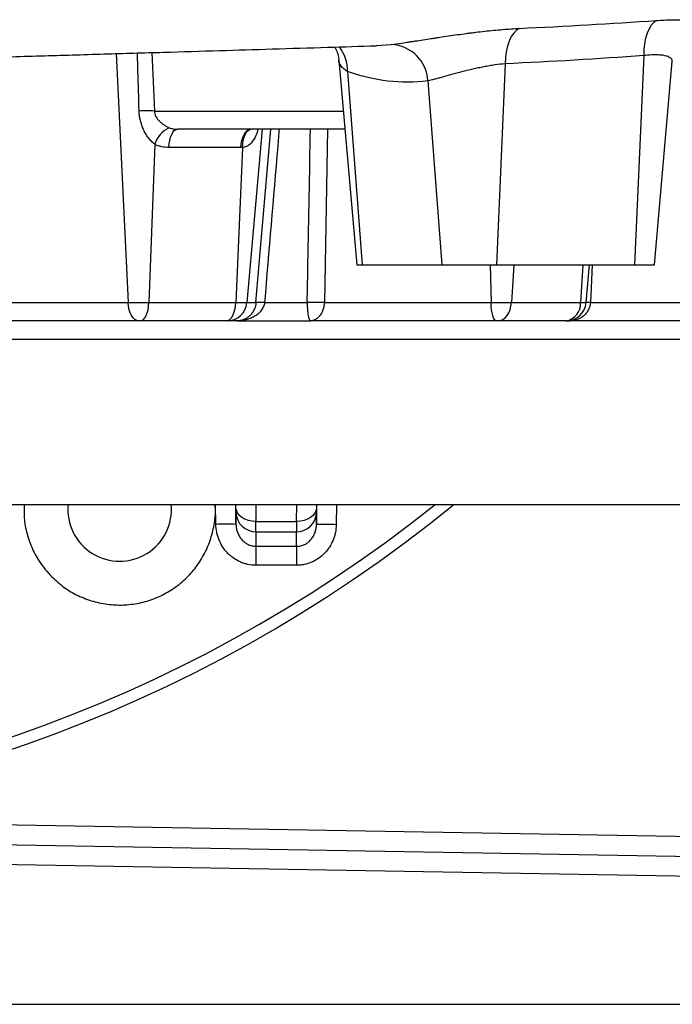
# Model space of a CAD drawing. Header units: millimetres. Extents: x 5580 to 12274, y 2394 to 14725.
# Tile 4 of 13: x 9977 to 10796, y 2394 to 3627. Entities that reach past the tile are written whole.
import ezdxf

# ---------------------------------------------------------------- set-up
doc = ezdxf.new("R2010")
doc.units = ezdxf.units.MM
doc.header["$LTSCALE"] = 5

msp = doc.modelspace()

# ---------------------------------------------------------------- linework, layer by layer
at = {"color": 8, "linetype": 'Continuous', "lineweight": 25}
for p, q in [((10424.6, 3594.7), (10443.3, 3596.1)), ((10098.5, 3584.7), (10113.4, 3272.7)), ((10143.1, 3586), (10146.3, 3512.7)), ((10146.3, 3512.7), (10383.1, 3512.7)), ((10281.3, 3489.9), (10262.4, 3272.7)), ((10273.7, 3272.7), (10292.2, 3489.9)), ((10363.4, 3489.9), (10359.4, 3272.7)), ((10567.4, 3319.9), (10568.5, 3272.7)), ((10596.7, 3319.9), (10593.9, 3272.7)), ((10683.5, 3319.9), (10680.4, 3272.7)), ((10695.2, 3319.9), (10693, 3272.7)), ((10680.4, 3272.7), (10687.7, 3272.7)), ((7931, 3227.1), (10867.2, 3227.1)), ((10223.4, 2994.9), (10223, 3019.9)), ((10248.2, 3019.9), (10248.6, 2994.9)), ((10273.3, 3019.9), (10273.6, 2998.7)), ((10324.6, 2998.7), (10324.8, 3019.9)), ((10349.5, 2994.6), (10349.9, 3019.9)), ((10374.7, 3019.9), (10374.3, 2994.5)), ((9545.4, 2626), (11316.8, 2595))]:
    msp.add_line(p, q, dxfattribs=at)
at = {"color": 7, "linetype": 'Continuous', "lineweight": 25}
for p, q in [((10759.7, 3582.2), (10748.2, 3319.9)), ((10377.5, 3576.3), (10400, 3319.9)), ((10586, 3571.9), (10575, 3319.9)), ((10773.2, 3319.9), (10795.5, 3575)), ((10388.3, 3562.2), (10406.7, 3319.9)), ((10489.2, 3550.6), (10506.7, 3319.9)), ((10385.1, 3489.9), (10175.3, 3489.9)), ((10146.8, 3471.1), (10139.5, 3272.7)), ((10254.9, 3467.1), (10164.5, 3467.1)), ((10256.7, 3467.1), (10248.5, 3272.7)), ((10400, 3319.9), (10406.7, 3319.9)), ((10406.7, 3319.9), (10506.7, 3319.9)), ((10506.7, 3319.9), (10575, 3319.9)), ((10575, 3319.9), (10748.2, 3319.9)), ((10687.7, 3272.7), (10691.8, 3319.9)), ((10748.2, 3319.9), (10773.2, 3319.9)), ((9931.8, 3272.7), (10113.4, 3272.7)), ((10113.4, 3272.7), (10139.5, 3272.7)), ((10139.5, 3272.7), (10248.5, 3272.7)), ((10248.5, 3272.7), (10262.4, 3272.7)), ((10262.4, 3272.7), (10273.7, 3272.7)), ((10284.4, 3272.7), (10337.9, 3272.7)), ((10359.4, 3272.7), (10568.5, 3272.7)), ((10568.5, 3272.7), (10593.9, 3272.7)), ((10593.9, 3272.7), (10680.4, 3272.7)), ((10693, 3272.7), (10909.2, 3272.7)), ((10126.9, 3249.9), (9924.6, 3249.9)), ((10128.9, 3249.9), (10126.9, 3249.9)), ((10236.4, 3249.9), (10128.9, 3249.9)), ((10237.5, 3249.9), (10236.4, 3249.9)), ((10250.1, 3249.9), (10237.5, 3249.9)), ((10250.1, 3249.9), (10342, 3249.9)), ((10575, 3249.9), (10342, 3249.9)), ((10576.9, 3249.9), (10575, 3249.9)), ((10662.2, 3249.9), (10576.9, 3249.9)), ((10662.8, 3249.9), (10662.2, 3249.9)), ((10662.7, 3249.9), (10667, 3249.9)), ((10907.9, 3249.9), (10667, 3249.9)), ((7949.1, 3019.9), (10849.1, 3019.9)), ((10248.6, 3015.9), (10248.5, 3019.9)), ((10349.6, 3019.9), (10349.6, 3015.9)), ((10248.6, 2994.9), (10248.6, 3009.4)), ((10273.6, 2998.7), (10324.6, 2998.7)), ((10349.5, 3009.4), (10349.5, 2994.6)), ((10273.6, 2985.7), (10324.5, 2985.7)), ((10273.6, 2985.7), (10273.6, 2967.5)), ((10324.5, 2967.4), (10324.5, 2985.7)), ((9494, 2601.9), (11350, 2569.5)), ((11350, 2544.5), (9494, 2576.9)), ((9399.1, 2393.6), (11350, 2393.6))]:
    msp.add_line(p, q, dxfattribs=at)
at = {"color": 7, "linetype": 'Continuous', "lineweight": 25, "flags": 128}
for points in [[(10603.7, 3616.3), (10600.1, 3614), (10596.7, 3610.5), (10593.6, 3606), (10591, 3600.4), (10588.9, 3594.1), (10587.4, 3587.1), (10586.4, 3579.7), (10586, 3571.9)], [(10775.9, 3626.2), (10772.4, 3623.8), (10769.2, 3620.2), (10766.4, 3615.7), (10764, 3610.2), (10762, 3604), (10760.7, 3597.1), (10759.9, 3589.8), (10759.7, 3582.2)], [(10164.5, 3467.1), (10164.9, 3471.6), (10165.6, 3476), (10166.6, 3479.9), (10168, 3483.3), (10169.6, 3486.1), (10171.3, 3488.2), (10173.3, 3489.5), (10175.3, 3489.9)], [(10254.9, 3467.1), (10255.3, 3471.6), (10256.1, 3476), (10257.3, 3479.9), (10258.8, 3483.3), (10260.6, 3486.1), (10262.6, 3488.2), (10264.7, 3489.5), (10267, 3489.9)], [(10126.9, 3249.9), (10124.4, 3250.3), (10122, 3251.6), (10119.7, 3253.7), (10117.7, 3256.5), (10116, 3259.9), (10114.7, 3263.8), (10113.8, 3268.2), (10113.4, 3272.7)], [(10128.9, 3249.9), (10130.9, 3250.3), (10132.8, 3251.6), (10134.5, 3253.7), (10136.1, 3256.5), (10137.4, 3259.9), (10138.4, 3263.8), (10139.1, 3268.2), (10139.5, 3272.7)], [(10236.4, 3249.9), (10238.7, 3250.3), (10240.8, 3251.6), (10242.8, 3253.7), (10244.6, 3256.5), (10246.1, 3259.9), (10247.3, 3263.8), (10248.1, 3268.2), (10248.5, 3272.7)], [(10575, 3249.9), (10573.8, 3250.3), (10572.6, 3251.6), (10571.5, 3253.7), (10570.6, 3256.5), (10569.8, 3259.9), (10569.1, 3263.8), (10568.7, 3268.2), (10568.5, 3272.7)], [(10576.9, 3249.9), (10580.1, 3250.3), (10583.1, 3251.6), (10585.9, 3253.7), (10588.4, 3256.5), (10590.6, 3259.9), (10592.2, 3263.8), (10593.3, 3268.2), (10593.9, 3272.7)], [(10273.6, 2998.7), (10268.8, 2999), (10264.1, 2999.9), (10259.8, 3001.5), (10256, 3003.6), (10252.9, 3006.2), (10250.6, 3009.2), (10249.1, 3012.5), (10248.6, 3015.9)], [(10349.6, 3015.9), (10349, 3012.5), (10347.6, 3009.2), (10345.2, 3006.2), (10342.1, 3003.6), (10338.3, 3001.5), (10334, 2999.9), (10329.4, 2999), (10324.6, 2998.7)], [(10273.6, 2967.5), (10273.6, 2966.1), (10273.6, 2964.2), (10273.5, 2961.7), (10273.5, 2958.7), (10273.5, 2955.3), (10273.5, 2951.6), (10273.4, 2947.7), (10273.4, 2943.7)], [(10324.5, 2967.4), (10324.5, 2966), (10324.4, 2964), (10324.4, 2961.6), (10324.4, 2958.6), (10324.3, 2955.2), (10324.3, 2951.5), (10324.3, 2947.6), (10324.3, 2943.6)]]:
    msp.add_lwpolyline(points, dxfattribs=at)
at = {"color": 8, "linetype": 'Continuous', "lineweight": 25, "flags": 128}
for points in [[(10256.7, 3467.1), (10257, 3471.7), (10257.6, 3476), (10258.7, 3480), (10260, 3483.4), (10261.7, 3486.2), (10263.7, 3488.3), (10265.8, 3489.5), (10267.4, 3489.9)], [(10693, 3272.7), (10690.2, 3272.8), (10687.7, 3272.9)]]:
    msp.add_lwpolyline(points, dxfattribs=at)
at = {"color": 8, "linetype": 'Continuous', "lineweight": 25}
for centre, radius, start, end in [((10340.6, 3563.9), 47.7, 357.9272, 38.0358), ((9399.1, 4394.9), 1760.3, 231.3645, 308.6355)]:
    msp.add_arc(centre, radius, start, end, dxfattribs=at)
at = {"color": 7, "linetype": 'Continuous', "lineweight": 25}
for centre, radius, start, end in [((10441.3, 3548.2), 47.9, 2.8454, 87.6799), ((10136.8, 3318.1), 194.9, 87.1884, 92.8116), ((10178.7, 3461.5), 33.3, 114.2979, 163.3602), ((10237.5, 3274.9), 25, 270.0348, 355.0435), ((10279, 3223.6), 49.4, 83.8023, 96.1977), ((10348.6, 3039.7), 233.3, 87.3576, 92.6424), ((10658.7, 3271.4), 21.8, 279.2859, 3.5238), ((10662.8, 3274.9), 25, 270, 355), ((9399.1, 4394.9), 1775, 230.7731, 309.2269), ((10102.8, 3013.8), 65, 174.6504, 5.3496), ((10273.2, 3010.3), 24.6, 182.0328, 270.9522), ((10324.9, 3010.3), 24.6, 269.0478, 357.9672), ((10236.8, 2574.1), 421, 88.3872, 91.8194), ((10360.8, 2554.2), 440.5, 88.2436, 91.4628)]:
    msp.add_arc(centre, radius, start, end, dxfattribs=at)
for centre, major_axis, ratio, start_param, end_param in [((10248.2, 3033.6), (-0.4, 25), 0.004516, 3.403316, 3.926915), ((10349.9, 3033.6), (0.4, 25), 0.004516, 2.356271, 2.879869), ((10273.2, 3034), (-0.4, 50), 0.002259, 3.403373, 3.926972), ((10324.9, 3034), (0.4, 50), 0.002259, 2.356214, 2.879812)]:
    msp.add_ellipse(centre, major_axis=major_axis, ratio=ratio, start_param=start_param, end_param=end_param, dxfattribs=at)
for points, knots in [([(10775.9, 3626.2), (10782.7, 3626.7), (10789.1, 3627), (10797.9, 3627.2), (10800.8, 3627.2), (10806.2, 3627.1), (10808.8, 3627.1), (10816.1, 3626.7), (10820.4, 3626.3), (10825, 3625.6), (10825.8, 3625.5), (10827.5, 3625.2), (10828.3, 3625), (10830.5, 3624.5), (10831.8, 3624.1), (10835.2, 3622.9), (10836.7, 3622), (10838.2, 3620), (10838.2, 3618.9), (10837, 3617.3), (10836.4, 3616.8), (10835.2, 3616), (10834.8, 3615.7), (10833.8, 3615.2), (10833.2, 3614.9), (10830.2, 3613.6), (10827.1, 3612.6), (10823.2, 3611.6)], [0, 0, 0, 0, 0.125, 0.125, 0.1875, 0.1875, 0.25, 0.25, 0.375, 0.375, 0.40625, 0.40625, 0.4375, 0.4375, 0.5, 0.5, 0.625, 0.625, 0.75, 0.75, 0.8125, 0.8125, 0.84375, 0.84375, 0.875, 0.875, 1, 1, 1, 1]), ([(10443.3, 3596.1), (10447.1, 3596.6), (10451.6, 3597.2), (10459.2, 3598.3), (10461.9, 3598.8), (10466.2, 3599.4), (10467.6, 3599.6), (10470.6, 3600.1), (10472.1, 3600.3), (10479.8, 3601.5), (10486.4, 3602.5), (10495.1, 3603.9), (10496.8, 3604.2), (10500.4, 3604.7), (10502.2, 3605), (10507.6, 3605.8), (10511.3, 3606.3), (10522.4, 3607.9), (10529.9, 3609), (10539.5, 3610.3), (10541.4, 3610.5), (10545.3, 3611), (10547.2, 3611.2), (10552.9, 3611.9), (10556.7, 3612.4), (10564.2, 3613.2), (10568, 3613.6), (10575.4, 3614.3), (10579.1, 3614.6), (10590, 3615.5), (10597, 3616), (10603.7, 3616.3)], [0, 0, 0, 0, 0.125, 0.125, 0.1875, 0.1875, 0.21875, 0.21875, 0.25, 0.25, 0.375, 0.375, 0.40625, 0.40625, 0.4375, 0.4375, 0.5, 0.5, 0.625, 0.625, 0.65625, 0.65625, 0.6875, 0.6875, 0.75, 0.75, 0.8125, 0.8125, 0.875, 0.875, 1, 1, 1, 1]), ([(9831.2, 3576.9), (9860.8, 3577.8), (9918.9, 3579.4), (10002.8, 3581.9), (10082.1, 3584.2), (10156.8, 3586.4), (10227.1, 3588.5), (10295.6, 3590.6), (10361.3, 3592.6), (10404.2, 3593.9), (10424.6, 3594.6)], [0, 0, 0, 0, 0.142358, 0.278765, 0.409396, 0.534381, 0.653808, 0.767737, 0.889796, 1, 1, 1, 1]), ([(10372.5, 3592.8), (10372.6, 3592.7), (10373.8, 3590.9), (10375.6, 3586.1), (10377.3, 3580.5), (10377.4, 3577.1), (10377.4, 3576.2)], [0, 0, 0, 0, 0.014098, 0.431108, 0.857752, 1, 1, 1, 1]), ([(10586, 3571.9), (10581.8, 3571.6), (10577.5, 3571.1), (10570.8, 3570.1), (10568.5, 3569.7), (10563.9, 3569), (10561.6, 3568.5), (10557, 3567.6), (10554.7, 3567.2), (10550.1, 3566.2), (10547.7, 3565.6), (10540.8, 3564), (10536.3, 3562.9), (10529.7, 3561.2), (10527.5, 3560.6), (10523.2, 3559.5), (10521, 3558.9), (10514.9, 3557.3), (10511, 3556.2), (10505.5, 3554.7), (10503.8, 3554.2), (10500.4, 3553.3), (10498.8, 3552.9), (10494.2, 3551.8), (10491.5, 3551.1), (10489.2, 3550.6)], [0, 0, 0, 0, 0.125, 0.125, 0.1875, 0.1875, 0.25, 0.25, 0.3125, 0.3125, 0.375, 0.375, 0.5, 0.5, 0.5625, 0.5625, 0.625, 0.625, 0.75, 0.75, 0.8125, 0.8125, 0.875, 0.875, 1, 1, 1, 1]), ([(10489.2, 3550.6), (10472.6, 3548.4), (10455.9, 3548.3), (10422.2, 3552.2), (10405.3, 3556.2), (10388.3, 3562.2)], [0, 0, 0, 0, 0.5, 0.5, 1, 1, 1, 1]), ([(10146.8, 3471.1), (10145.3, 3472.2), (10143.9, 3473.5), (10141.2, 3476.2), (10139.9, 3477.7), (10137.6, 3480.9), (10136.5, 3482.5), (10134.5, 3485.9), (10133.5, 3487.7), (10131.9, 3491.3), (10131.1, 3493.2), (10129.8, 3497), (10129.3, 3498.9), (10127.9, 3504.7), (10127.3, 3508.7), (10127.2, 3512.7)], [0, 0, 0, 0, 0.125, 0.125, 0.25, 0.25, 0.375, 0.375, 0.5, 0.5, 0.625, 0.625, 0.75, 0.75, 1, 1, 1, 1]), ([(10146.3, 3512.7), (10146.4, 3511.5), (10146.6, 3510.3), (10147.2, 3507.9), (10147.7, 3506.8), (10149.5, 3503.5), (10151, 3501.6), (10153.7, 3499), (10154.6, 3498.2), (10156.5, 3496.7), (10157.5, 3496), (10159.6, 3494.6), (10160.7, 3494), (10162.8, 3492.9), (10163.9, 3492.4), (10165, 3491.9)], [0, 0, 0, 0, 0.125, 0.125, 0.25, 0.25, 0.5, 0.5, 0.625, 0.625, 0.75, 0.75, 0.875, 0.875, 1, 1, 1, 1]), ([(10165, 3491.9), (10166.6, 3491.2), (10168.3, 3490.7), (10171.7, 3490.1), (10173.5, 3489.9), (10175.3, 3489.9)], [0, 0, 0, 0, 0.5, 0.5, 1, 1, 1, 1]), ([(10164.5, 3467.1), (10161.4, 3467.1), (10158.4, 3467.4), (10154, 3468.4), (10152.5, 3468.8), (10149.6, 3469.8), (10148.2, 3470.4), (10146.8, 3471.1)], [0, 0, 0, 0, 0.5, 0.5, 0.75, 0.75, 1, 1, 1, 1]), ([(10273.7, 3272.7), (10273.6, 3271.8), (10273.5, 3270.8), (10273.1, 3269), (10272.9, 3268.1), (10272.1, 3265.5), (10271.4, 3263.9), (10269.8, 3261), (10268.9, 3259.6), (10266.9, 3257.2), (10265.9, 3256.2), (10263.6, 3254.3), (10262.5, 3253.5), (10260.1, 3252.2), (10258.9, 3251.6), (10256.4, 3250.8), (10255.2, 3250.4), (10253.3, 3250.1), (10252.7, 3250), (10251.4, 3249.9), (10250.8, 3249.9), (10250.1, 3249.9)], [0, 0, 0, 0, 0.0625, 0.0625, 0.125, 0.125, 0.25, 0.25, 0.375, 0.375, 0.5, 0.5, 0.625, 0.625, 0.75, 0.75, 0.875, 0.875, 0.9375, 0.9375, 1, 1, 1, 1]), ([(10284.4, 3272.7), (10284.3, 3271.8), (10284.1, 3270.8), (10283.6, 3269), (10283.2, 3268.1), (10282.1, 3265.6), (10281.1, 3263.9), (10278.8, 3261), (10277.5, 3259.6), (10274.6, 3257.3), (10273.1, 3256.2), (10269.8, 3254.3), (10268.2, 3253.5), (10264.7, 3252.2), (10262.9, 3251.6), (10259.3, 3250.8), (10257.5, 3250.4), (10254.7, 3250.1), (10253.8, 3250), (10252, 3249.9), (10251.1, 3249.9), (10250.1, 3249.9)], [0, 0, 0, 0, 0.0625, 0.0625, 0.125, 0.125, 0.25, 0.25, 0.375, 0.375, 0.5, 0.5, 0.625, 0.625, 0.75, 0.75, 0.875, 0.875, 0.9375, 0.9375, 1, 1, 1, 1]), ([(10337.9, 3272.7), (10337.9, 3271.8), (10337.9, 3270.8), (10338, 3269), (10338, 3268.1), (10338.1, 3265.6), (10338.2, 3263.9), (10338.5, 3261), (10338.7, 3259.6), (10339, 3257.3), (10339.2, 3256.2), (10339.6, 3254.3), (10339.8, 3253.5), (10340.2, 3252.2), (10340.4, 3251.6), (10340.9, 3250.8), (10341.1, 3250.4), (10341.4, 3250.1), (10341.5, 3250), (10341.8, 3249.9), (10341.9, 3249.9), (10342, 3249.9)], [0, 0, 0, 0, 0.0625, 0.0625, 0.125, 0.125, 0.25, 0.25, 0.375, 0.375, 0.5, 0.5, 0.625, 0.625, 0.75, 0.75, 0.875, 0.875, 0.9375, 0.9375, 1, 1, 1, 1]), ([(10359.4, 3272.7), (10359.3, 3271.8), (10359.2, 3270.8), (10359, 3269), (10358.8, 3268.1), (10358.2, 3265.5), (10357.7, 3263.9), (10356.5, 3261), (10355.9, 3259.6), (10354.4, 3257.2), (10353.6, 3256.2), (10352, 3254.3), (10351.2, 3253.5), (10349.4, 3252.2), (10348.5, 3251.6), (10346.7, 3250.8), (10345.8, 3250.4), (10344.4, 3250.1), (10343.9, 3250), (10342.9, 3249.9), (10342.5, 3249.9), (10342, 3249.9)], [0, 0, 0, 0, 0.0625, 0.0625, 0.125, 0.125, 0.25, 0.25, 0.375, 0.375, 0.5, 0.5, 0.625, 0.625, 0.75, 0.75, 0.875, 0.875, 0.9375, 0.9375, 1, 1, 1, 1]), ([(10693, 3272.7), (10692.9, 3271.8), (10692.7, 3270.8), (10692.4, 3269), (10692.1, 3268.1), (10691.3, 3265.5), (10690.5, 3263.9), (10688.7, 3261), (10687.8, 3259.6), (10685.6, 3257.2), (10684.4, 3256.2), (10682, 3254.3), (10680.7, 3253.5), (10678.1, 3252.2), (10676.7, 3251.6), (10674, 3250.8), (10672.6, 3250.4), (10670.5, 3250.1), (10669.9, 3250), (10668.5, 3249.9), (10667.8, 3249.9), (10667, 3249.9)], [0, 0, 0, 0, 0.0625, 0.0625, 0.125, 0.125, 0.25, 0.25, 0.375, 0.375, 0.5, 0.5, 0.625, 0.625, 0.75, 0.75, 0.875, 0.875, 0.9375, 0.9375, 1, 1, 1, 1]), ([(9983.3, 3019.9), (9983.1, 3015.1), (9982.5, 3003.6), (9985.6, 2985.5), (9992, 2966.3), (10002.2, 2946.7), (10012.3, 2935.3), (10017.9, 2929)], [0, 0, 0, 0, 0.1425573, 0.3443914, 0.5462535, 0.7481155, 1, 1, 1, 1]), ([(10017.9, 2929), (10022.9, 2924.5), (10032.9, 2915.4), (10050.5, 2905.2), (10069.5, 2898), (10089.4, 2894), (10109.7, 2893.5), (10129.9, 2896.3), (10149.2, 2902.6), (10167.2, 2911.9), (10183.4, 2924.2), (10197.3, 2939), (10208.5, 2956), (10216.8, 2974.5), (10221.5, 2994.2), (10223.4, 3009.6), (10222.5, 3018.1), (10222.3, 3019.9)], [0, 0, 0, 0, 0.070085, 0.140171, 0.210256, 0.280342, 0.350421, 0.4205, 0.49057, 0.56064, 0.630707, 0.700773, 0.770841, 0.840908, 0.910982, 0.981056, 1, 1, 1, 1]), ([(10273.4, 2943.7), (10270.1, 2943.7), (10266.8, 2944.1), (10262, 2945.1), (10260.4, 2945.5), (10257.2, 2946.5), (10255.7, 2947.1), (10251.1, 2949.1), (10248.3, 2950.7), (10244.2, 2953.5), (10242.9, 2954.6), (10240.4, 2956.7), (10239.2, 2957.9), (10235.8, 2961.4), (10233.7, 2964), (10230.1, 2969.6), (10228.6, 2972.5), (10226.8, 2977.1), (10226.2, 2978.6), (10225.2, 2981.8), (10224.8, 2983.4), (10223.8, 2988.3), (10223.5, 2991.6), (10223.4, 2994.9)], [0, 0, 0, 0, 0.125, 0.125, 0.1875, 0.1875, 0.25, 0.25, 0.375, 0.375, 0.4375, 0.4375, 0.5, 0.5, 0.625, 0.625, 0.75, 0.75, 0.8125, 0.8125, 0.875, 0.875, 1, 1, 1, 1]), ([(10248.6, 2994.9), (10248.7, 2993.2), (10248.8, 2991.6), (10249.4, 2988.2), (10249.9, 2986.6), (10251, 2983.4), (10251.8, 2981.9), (10253.5, 2978.9), (10254.4, 2977.5), (10256.1, 2975.6), (10256.7, 2974.9), (10257.9, 2973.7), (10258.6, 2973.2), (10260.6, 2971.6), (10262, 2970.7), (10265.1, 2969.1), (10266.8, 2968.5), (10270.2, 2967.7), (10271.9, 2967.5), (10273.6, 2967.5)], [0, 0, 0, 0, 0.125, 0.125, 0.25, 0.25, 0.375, 0.375, 0.5, 0.5, 0.5625, 0.5625, 0.625, 0.625, 0.75, 0.75, 0.875, 0.875, 1, 1, 1, 1]), ([(10374.3, 2994.5), (10374.2, 2991.2), (10373.8, 2987.9), (10372.9, 2983.1), (10372.5, 2981.5), (10371.5, 2978.3), (10371, 2976.8), (10369.1, 2972.2), (10367.6, 2969.3), (10364.9, 2965.1), (10364, 2963.8), (10361.9, 2961.2), (10360.8, 2959.9), (10357.4, 2956.4), (10354.9, 2954.2), (10350.8, 2951.4), (10349.4, 2950.5), (10346.5, 2948.9), (10345.1, 2948.2), (10340.5, 2946.2), (10337.4, 2945.3), (10332.5, 2944.2), (10330.9, 2944), (10327.6, 2943.7), (10325.9, 2943.6), (10324.3, 2943.6)], [0, 0, 0, 0, 0.125, 0.125, 0.1875, 0.1875, 0.25, 0.25, 0.375, 0.375, 0.4375, 0.4375, 0.5, 0.5, 0.625, 0.625, 0.6875, 0.6875, 0.75, 0.75, 0.875, 0.875, 0.9375, 0.9375, 1, 1, 1, 1]), ([(10324.5, 2967.4), (10325.4, 2967.4), (10326.3, 2967.4), (10328, 2967.6), (10328.9, 2967.7), (10331.4, 2968.3), (10333, 2968.9), (10336.1, 2970.4), (10337.6, 2971.3), (10340.3, 2973.4), (10341.5, 2974.6), (10343.2, 2976.6), (10343.7, 2977.3), (10344.7, 2978.6), (10345.2, 2979.4), (10346.4, 2981.6), (10347.1, 2983.1), (10348.3, 2986.3), (10348.7, 2987.9), (10349.3, 2991.2), (10349.5, 2992.9), (10349.5, 2994.6)], [0, 0, 0, 0, 0.0625, 0.0625, 0.125, 0.125, 0.25, 0.25, 0.375, 0.375, 0.5, 0.5, 0.5625, 0.5625, 0.625, 0.625, 0.75, 0.75, 0.875, 0.875, 1, 1, 1, 1])]:
    msp.add_open_spline(points, degree=3, knots=knots, dxfattribs=at)
for points in [[(10603.7, 3616.3), (10661.2, 3619), (10718.6, 3622.2), (10775.9, 3626.2)], [(10759.7, 3582.2), (10701.8, 3578), (10643.9, 3574.6), (10586, 3571.9)], [(10256.7, 3467.1), (10256.1, 3467.1), (10255.5, 3467.1), (10254.9, 3467.1)], [(10273.6, 2967.5), (10290.6, 2967.4), (10307.6, 2967.4), (10324.5, 2967.4)], [(10324.3, 2943.6), (10307.3, 2943.6), (10290.4, 2943.7), (10273.4, 2943.7)]]:
    msp.add_open_spline(points, degree=3, dxfattribs=at)
at = {"color": 8, "linetype": 'Continuous', "lineweight": 25}
for points, knots in [([(10127.2, 3512.7), (10126.7, 3529.3), (10126, 3553.6), (10125.3, 3577.8), (10125, 3585.5)], [0, 0, 0, 0, 0.6843735, 1, 1, 1, 1]), ([(10795.3, 3575.1), (10795.3, 3575.5), (10795.6, 3576.9), (10793.9, 3578.9), (10790.5, 3581), (10785.1, 3582.4), (10778, 3583.2), (10769.6, 3583.2), (10763, 3582.5), (10759.7, 3582.2)], [0, 0, 0, 0, 0.078054, 0.23339, 0.388676, 0.541655, 0.694589, 0.847289, 1, 1, 1, 1]), ([(10388.3, 3562.2), (10386.3, 3563.6), (10382.3, 3566.3), (10379, 3571), (10377.4, 3574.5), (10377.6, 3576.2), (10377.6, 3576.3)], [0, 0, 0, 0, 0.324375, 0.657795, 0.987003, 1, 1, 1, 1]), ([(10275.9, 3489.9), (10275.8, 3489.2), (10274.8, 3484.3), (10271.4, 3477), (10265.7, 3470.1), (10260.4, 3467.6), (10257.5, 3467.2), (10256.7, 3467.1)], [0, 0, 0, 0, 0.064553, 0.426903, 0.728704, 0.924602, 1, 1, 1, 1]), ([(10302.7, 3489.9), (10302.1, 3482.8), (10296, 3410.4), (10289.9, 3338), (10284.4, 3272.7)], [0, 0, 0, 0, 0.098083, 1, 1, 1, 1]), ([(10337.9, 3272.7), (10338.2, 3289.3), (10339.6, 3361.7), (10340.9, 3434.1), (10342, 3489.9)], [0, 0, 0, 0, 0.2291481, 1, 1, 1, 1]), ([(10667, 3249.9), (10667, 3249.9), (10667.6, 3249.9), (10668.2, 3250.5), (10668.8, 3251.1)], [0, 0, 0, 0, 0.0118982, 1, 1, 1, 1])]:
    msp.add_open_spline(points, degree=3, knots=knots, dxfattribs=at)

doc.saveas('drawing.dxf')
